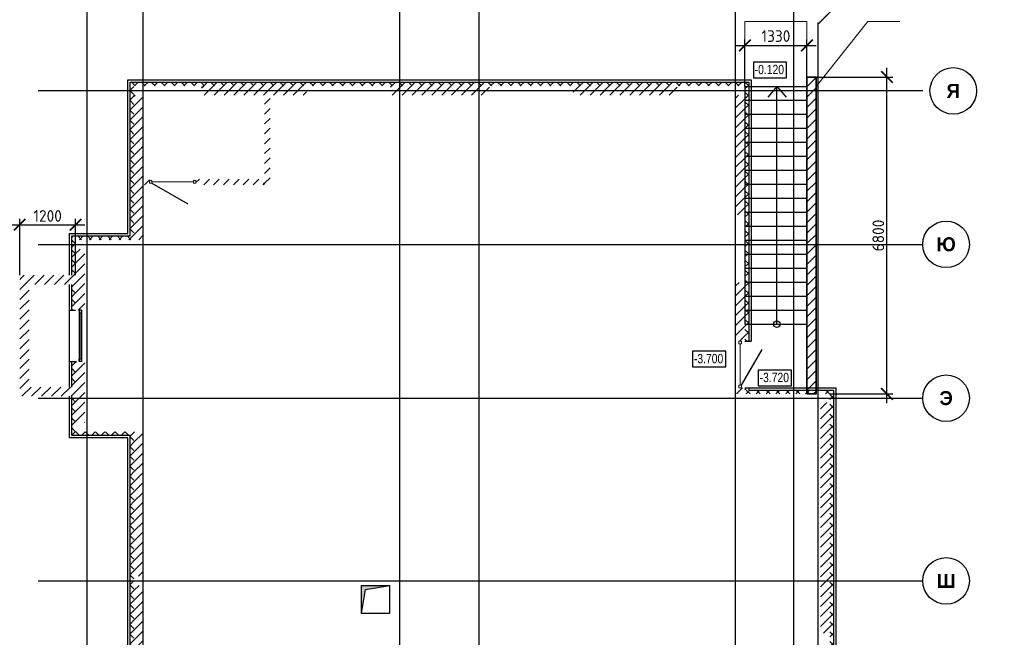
# Model space of a CAD drawing. Header units: millimetres. Extents: x 130535 to 3472113, y -52734 to 121434.
# Tile 16 of 100: x 257625 to 278736, y -9247 to 4003. Entities that reach past the tile are written whole.
import ezdxf

# ---------------------------------------------------------------- set-up
doc = ezdxf.new("R2010")
doc.units = ezdxf.units.MM
doc.linetypes.add('______5', pattern=[1.1, 0.8, -0.1, 0.1, -0.1])
doc.linetypes.add('DASHDOT_axis', pattern=[24, 20, -1.5, 1, -1.5])
doc.layers.get('DEFPOINTS').update_dxf_attribs({"color": 1, "lineweight": 0})
for name, color, linetype, lineweight in [('Standard', 7, 'Continuous', 25), ('Двери', 7, 'Continuous', 25), ('Колонны текст', 7, 'Continuous', 0), ('Общий01', 7, 'Continuous', 13), ('Оси', 40, '______5', 18), ('РАЗМЕРЫ', 1, 'Continuous', 9), ('Текст_ общее', 7, 'Continuous', 25), ('штриховка', 7, 'Continuous', 18)]:
    doc.layers.add(name, color=color, linetype=linetype, lineweight=lineweight)
doc.layers.add('Стена_ бетон не несущ.', color=7, linetype='Continuous', lineweight=35, true_color=0xb4b496)
doc.layers.add('Стена_ бетон несущ.', color=7, linetype='Continuous', lineweight=70, true_color=0xb4b496)
doc.styles.add('Century Gothic', font='GOTHIC.TTF')
doc.styles.add('GOST-2.304_Type-B', font='GOST_Common.ttf')
doc.styles.add('ГОСТ', font='isocpeur.TTF')
doc.dimstyles.new('СПДС', dxfattribs={"dimscale": 100, "dimtxt": 2.5, "dimasz": 2.5, "dimexe": 1.25, "dimexo": 0, "dimtad": 1, "dimdec": 0, "dimtxsty": 'GOST-2.304_Type-B', "dimblk": 'ARCHTICK', "dimcen": 2.5, "dimdle": 2, "dimadec": 0, "dimazin": 2, "dimtfac": 0.75, "dimtdec": 0, "dimtmove": 1, "dimatfit": 3, "dimfxl": 1, "dimtolj": 1, "dimarcsym": 1})
pattern_1 = [(45, (420572.21, -74093.96), (-106.06602, 106.06602), []), (135, (420572.21, -74093.96), (-106.06602, -106.06602), [])]
pattern_2 = [(45, (420572.2, -74093.96), (-212.13203, 212.13203), []), (45, (420466.15, -73987.9), (-212.13203, 212.13203), [])]

# ---------------------------------------------------------------- blocks, each defined once
blk = doc.blocks.new('NSY101')
at = {"color": 0, "linetype": 'ByBlock', "lineweight": -2}
blk.add_circle((0, 0), 0.05, dxfattribs=at)
blk = doc.blocks.new('СЛОЖНЫЙ_ОБЪЕКТ_36')
at = {"layer": 'Оси', "color": 16, "linetype": 'Continuous', "lineweight": 25, "transparency": 33554687, "xscale": 9.999999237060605, "yscale": 9.999999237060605, "zscale": 9.999999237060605}
blk.add_blockref('NSY101', (-137.297, 76.561), dxfattribs=at)
at = {"layer": 'Оси', "color": 16, "linetype": 'Continuous', "lineweight": 25, "transparency": 33554687, "insert": (-137.297, 76.561), "char_height": 0.3, "width": 0.395, "attachment_point": 5, "style": 'Century Gothic'}
blk.add_mtext('\\A1;{\\fCentury Gothic|i0|b1;\\H0.300000;\\W1.000000;\\C16;Я}\\P', dxfattribs=at)
blk = doc.blocks.new('СЛОЖНЫЙ_ОБЪЕКТ_45')
at = {"layer": 'Оси', "color": 16, "linetype": 'Continuous', "lineweight": 25, "transparency": 33554687, "xscale": 9.999999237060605, "yscale": 9.999999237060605, "zscale": 9.999999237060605}
blk.add_blockref('NSY101', (-137.45, 66.048), dxfattribs=at)
at = {"layer": 'Оси', "color": 16, "linetype": 'Continuous', "lineweight": 25, "transparency": 33554687, "insert": (-137.45, 66.048), "char_height": 0.3, "width": 0.555, "attachment_point": 5, "style": 'Century Gothic'}
blk.add_mtext('\\A1;{\\fCentury Gothic|i0|b1;\\H0.300000;\\W1.000000;\\C16;Ш}\\P', dxfattribs=at)
blk = doc.blocks.new('СЛОЖНЫЙ_ОБЪЕКТ_46')
at = {"layer": 'Оси', "color": 16, "linetype": 'Continuous', "lineweight": 25, "transparency": 33554687, "xscale": 9.999999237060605, "yscale": 9.999999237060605, "zscale": 9.999999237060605}
blk.add_blockref('NSY101', (-137.45, 69.968), dxfattribs=at)
at = {"layer": 'Оси', "color": 16, "linetype": 'Continuous', "lineweight": 25, "transparency": 33554687, "insert": (-137.45, 69.968), "char_height": 0.3, "width": 0.475, "attachment_point": 5, "style": 'Century Gothic'}
blk.add_mtext('\\A1;{\\fCentury Gothic|i0|b1;\\H0.300000;\\W1.000000;\\C16;Э}\\P', dxfattribs=at)
blk = doc.blocks.new('СЛОЖНЫЙ_ОБЪЕКТ_47')
at = {"layer": 'Оси', "color": 16, "linetype": 'Continuous', "lineweight": 25, "transparency": 33554687, "xscale": 9.999999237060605, "yscale": 9.999999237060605, "zscale": 9.999999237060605}
blk.add_blockref('NSY101', (-137.45, 73.268), dxfattribs=at)
at = {"layer": 'Оси', "color": 16, "linetype": 'Continuous', "lineweight": 25, "transparency": 33554687, "insert": (-137.45, 73.268), "char_height": 0.3, "width": 0.61, "attachment_point": 5, "style": 'Century Gothic'}
blk.add_mtext('\\A1;{\\fCentury Gothic|i0|b1;\\H0.300000;\\W1.000000;\\C16;Ю}\\P', dxfattribs=at)
blk = doc.blocks.new('СЛОЖНЫЙ_ОБЪЕКТ_78')
at = {"layer": 'Общий01', "linetype": 'Continuous', "lineweight": 25, "true_color": 0x6d6d6d, "transparency": 33554687}
blk.add_hatch(color=251, dxfattribs=at).paths.add_polyline_path([(-155.617, 65.957), (-155.617, 65.357), (-155.531, 65.871), (-155.017, 65.957)])
at = {"layer": 'Общий01', "color": 7, "linetype": 'Continuous', "lineweight": 25, "transparency": 33554687}
for p, q in [((-155.617, 65.957), (-155.017, 65.957)), ((-155.617, 65.357), (-155.617, 65.957)), ((-155.617, 65.357), (-155.531, 65.871)), ((-155.531, 65.871), (-155.017, 65.957)), ((-155.017, 65.957), (-155.017, 65.357)), ((-155.017, 65.357), (-155.617, 65.357))]:
    blk.add_line(p, q, dxfattribs=at)
blk = doc.blocks.new('_ArchTick')
at = {"color": 0, "linetype": 'ByBlock', "const_width": 0.15}
blk.add_lwpolyline([(-0.5, -0.5), (0.5, 0.5)], dxfattribs=at)
blk = doc.blocks.new('*D188')
at = {"layer": 'DEFPOINTS', "color": 0, "linetype": 'Continuous', "lineweight": 0, "transparency": 16777216}
for p in [(274705, 2773), (276221, 2773), (274995, -4027, -350)]:
    blk.add_point(p, dxfattribs=at)
at = {"layer": 'РАЗМЕРЫ', "color": 0, "linetype": 'Continuous', "lineweight": -2, "transparency": 16777216}
for p, q in [((276221, -4227), (276221, 2973)), ((274705, 2773), (276346, 2773)), ((274995, -4027), (276346, -4027))]:
    blk.add_line(p, q, dxfattribs=at)
at = {"layer": 'РАЗМЕРЫ', "color": 0, "linetype": 'Continuous', "lineweight": -2, "transparency": 16777216, "xscale": 250, "yscale": 250, "zscale": 250}
for p, rotation in [((276221, 2773), 90), ((276221, -4027), 270)]:
    blk.add_blockref('_ArchTick', p, dxfattribs=dict(at, rotation=rotation))
at = {"layer": 'РАЗМЕРЫ', "color": 0, "linetype": 'Continuous', "lineweight": 0, "transparency": 16777216, "insert": (276034, -627), "char_height": 250, "attachment_point": 5, "rotation": 90, "style": 'GOST-2.304_Type-B'}
blk.add_mtext('\\A1;6800', dxfattribs=at)
blk = doc.blocks.new('*D212')
at = {"layer": 'DEFPOINTS', "color": 0, "linetype": 'Continuous', "lineweight": 0, "transparency": 16777216}
for p in [(258825, -395), (257625, -1477), (258825, -1477)]:
    blk.add_point(p, dxfattribs=at)
at = {"layer": 'РАЗМЕРЫ', "color": 0, "linetype": 'Continuous', "lineweight": -2, "transparency": 16777216}
for p, q in [((257425, -395), (259025, -395)), ((257625, -1477), (257625, -270)), ((258825, -1477), (258825, -270))]:
    blk.add_line(p, q, dxfattribs=at)
at = {"layer": 'РАЗМЕРЫ', "color": 0, "linetype": 'Continuous', "lineweight": -2, "transparency": 16777216, "xscale": 250, "yscale": 250, "zscale": 250, "rotation": 180}
blk.add_blockref('_ArchTick', (257625, -395), dxfattribs=at)
at = {"layer": 'РАЗМЕРЫ', "color": 0, "linetype": 'Continuous', "lineweight": -2, "transparency": 16777216, "xscale": 250, "yscale": 250, "zscale": 250}
blk.add_blockref('_ArchTick', (258825, -395), dxfattribs=at)
at = {"layer": 'РАЗМЕРЫ', "color": 0, "linetype": 'Continuous', "lineweight": 0, "transparency": 16777216, "insert": (258225, -207), "char_height": 250, "attachment_point": 5, "style": 'GOST-2.304_Type-B'}
blk.add_mtext('\\A1;1200', dxfattribs=at)
blk = doc.blocks.new('*D572')
at = {"layer": 'DEFPOINTS', "color": 0, "linetype": 'Continuous', "lineweight": 0, "transparency": 16777216}
for p in [(274505, 3451), (273175, 2573), (274505, 2573)]:
    blk.add_point(p, dxfattribs=at)
at = {"layer": 'РАЗМЕРЫ', "color": 0, "linetype": 'Continuous', "lineweight": -2, "transparency": 16777216}
for p, q in [((272975, 3451), (274705, 3451)), ((273175, 2573), (273175, 3576)), ((274505, 2573), (274505, 3576))]:
    blk.add_line(p, q, dxfattribs=at)
at = {"layer": 'РАЗМЕРЫ', "color": 0, "linetype": 'Continuous', "lineweight": -2, "transparency": 16777216, "xscale": 250, "yscale": 250, "zscale": 250, "rotation": 180}
blk.add_blockref('_ArchTick', (273175, 3451), dxfattribs=at)
at = {"layer": 'РАЗМЕРЫ', "color": 0, "linetype": 'Continuous', "lineweight": -2, "transparency": 16777216, "xscale": 250, "yscale": 250, "zscale": 250}
blk.add_blockref('_ArchTick', (274505, 3451), dxfattribs=at)
at = {"layer": 'РАЗМЕРЫ', "color": 0, "linetype": 'Continuous', "lineweight": 0, "transparency": 16777216, "insert": (273840, 3651), "char_height": 250, "attachment_point": 5, "style": 'GOST-2.304_Type-B'}
blk.add_mtext('\\A1;1330', dxfattribs=at)

msp = doc.modelspace()

# ---------------------------------------------------------------- hatches: boundary and pattern name
at = {"layer": 'Общий01', "linetype": 'Continuous', "lineweight": 13, "transparency": 33554687}
h = msp.add_hatch(dxfattribs=at)
h.set_pattern_fill('__________6', scale=100, style=0, pattern_type=2)
h.set_pattern_definition(pattern_1)
h.paths.add_polyline_path([(258745.3, -637.1), (258745.3, -1477.1), (258825.3, -1477.1), (258825.3, -717.1), (260075.3, -717.1), (260075.3, 2582.9), (265775.3, 2582.9), (265775.3, 2662.9), (259995.3, 2662.9), (259995.3, -637.1)], flags=0)
h = msp.add_hatch(dxfattribs=at)
h.set_pattern_fill('__________6', scale=100, style=0, pattern_type=2)
h.set_pattern_definition(pattern_1)
h.paths.add_polyline_path([(265775.3, 2662.9), (265775.3, 2582.9), (273175.3, 2582.9), (273175.3, -2897.1), (273255.3, -2897.1), (273255.3, 2662.9)], flags=0)
h = msp.add_hatch(dxfattribs=at)
h.set_pattern_fill('__________6', scale=100, style=0, pattern_type=2)
h.set_pattern_definition(pattern_1)
h.paths.add_polyline_path([(258825.3, -1677.1), (258745.3, -1677.1), (258745.3, -2227.1), (258825.3, -2227.1)], flags=0)
h = msp.add_hatch(dxfattribs=at)
h.set_pattern_fill('__________6', scale=100, style=0, pattern_type=2)
h.set_pattern_definition(pattern_1)
h.paths.add_polyline_path([(258745.3, -3877.1), (258825.3, -3877.1), (258825.3, -3327.1), (258745.3, -3327.1)], flags=0)
h = msp.add_hatch(dxfattribs=at)
h.set_pattern_fill('__________6', scale=100, style=0, pattern_type=2)
h.set_pattern_definition(pattern_1)
h.paths.add_polyline_path([(273175.3, -4027.1), (274705.3, -4027.1), (274705.3, -3947.1), (273255.3, -3947.1), (273255.3, -3897.1), (273175.3, -3897.1)], flags=0)
h = msp.add_hatch(dxfattribs=at)
h.set_pattern_fill('__________6', scale=100, style=0, pattern_type=2)
h.set_pattern_definition(pattern_1)
h.paths.add_polyline_path([(274995.3, -12047.1), (273175.3, -12047.1), (273175.3, -12997.1), (273255.3, -12997.1), (273255.3, -12127.1), (275075.3, -12127.1), (275075.3, -3947.1), (274905.3, -3947.1), (274905.3, -4027.1), (274995.3, -4027.1)], flags=0)
h = msp.add_hatch(dxfattribs=at)
h.set_pattern_fill('__________6', scale=100, style=0, pattern_type=2)
h.set_pattern_definition(pattern_1)
h.paths.add_polyline_path([(259995.3, -4917.1), (259995.3, -11157.1), (258745.3, -11157.1), (258745.3, -14597.1), (258825.3, -14597.1), (258825.3, -11237.1), (260075.3, -11237.1), (260075.3, -4837.1), (258825.3, -4837.1), (258825.3, -4077.1), (258745.3, -4077.1), (258745.3, -4917.1)], flags=0)
at = {"layer": 'Стена_ бетон не несущ.', "linetype": 'Continuous', "lineweight": 35, "transparency": 33554687}
h = msp.add_hatch(dxfattribs=at)
h.set_pattern_fill('__________301', scale=100, style=0, pattern_type=2)
h.set_pattern_definition(pattern_2)
h.paths.add_polyline_path([(262875.3, 2382.9), (262875.3, 462.9), (262995.3, 462.9), (262995.3, 2382.9)], flags=0)
h = msp.add_hatch(dxfattribs=at)
h.set_pattern_fill('__________301', scale=100, style=0, pattern_type=2)
h.set_pattern_definition(pattern_2)
h.paths.add_polyline_path([(260405.3, 462.9), (260405.3, 582.9), (260275.3, 582.9), (260275.3, 462.9)], flags=0)
h = msp.add_hatch(dxfattribs=at)
h.set_pattern_fill('__________301', scale=100, style=0, pattern_type=2)
h.set_pattern_definition(pattern_2)
h.paths.add_polyline_path([(262875.3, 582.9), (261405.3, 582.9), (261405.3, 462.9), (262875.3, 462.9)], flags=0)
at = {"layer": 'Стена_ бетон несущ.', "linetype": 'Continuous', "lineweight": 35, "transparency": 33554687}
h = msp.add_hatch(dxfattribs=at)
h.set_pattern_fill('__________5', scale=100, style=0, pattern_type=2)
h.set_pattern_definition(pattern_2)
h.paths.add_polyline_path([(261525.3, 2382.9), (263775.3, 2382.9), (263775.3, 2582.9), (261525.3, 2582.9)], flags=0)
h = msp.add_hatch(dxfattribs=at)
h.set_pattern_fill('__________5', scale=100, style=0, pattern_type=2)
h.set_pattern_definition(pattern_2)
h.paths.add_polyline_path([(265575.3, 2382.9), (267695.3, 2382.9), (267695.3, 2582.9), (265575.3, 2582.9)], flags=0)
h = msp.add_hatch(dxfattribs=at)
h.set_pattern_fill('__________5', scale=100, style=0, pattern_type=2)
h.set_pattern_definition(pattern_2)
h.paths.add_polyline_path([(269495.3, 2382.9), (271725.3, 2382.9), (271725.3, 2582.9), (269495.3, 2582.9)], flags=0)
h = msp.add_hatch(dxfattribs=at)
h.set_pattern_fill('__________5', scale=100, style=0, pattern_type=2)
h.set_pattern_definition(pattern_2)
h.paths.add_polyline_path([(260275.3, -717.1), (260275.3, 2382.9), (260075.3, 2382.9), (260075.3, -717.1)], flags=0)
h = msp.add_hatch(dxfattribs=at)
h.set_pattern_fill('__________5', scale=100, style=0, pattern_type=2)
h.set_pattern_definition(pattern_2)
h.paths.add_polyline_path([(272975.3, 2382.9), (272975.3, -187.1), (273175.3, -187.1), (273175.3, 2382.9)], flags=0)
h = msp.add_hatch(dxfattribs=at)
h.set_pattern_fill('__________5', scale=100, style=0, pattern_type=2)
h.set_pattern_definition(pattern_2)
h.paths.add_polyline_path([(258825.3, -2227.1), (259025.3, -2227.1), (259025.3, -917.1), (258825.3, -917.1)], flags=0)
h = msp.add_hatch(dxfattribs=at)
h.set_pattern_fill('__________5', scale=100, style=0, pattern_type=2)
h.set_pattern_definition(pattern_2)
h.paths.add_polyline_path([(258825.3, -1477.1), (257625.3, -1477.1), (257625.3, -1677.1), (258825.3, -1677.1)], flags=0)
h = msp.add_hatch(dxfattribs=at)
h.set_pattern_fill('__________5', scale=100, style=0, pattern_type=2)
h.set_pattern_definition(pattern_2)
h.paths.add_polyline_path([(257625.3, -1677.1), (257625.3, -3877.1), (257825.3, -3877.1), (257825.3, -1677.1)], flags=0)
h = msp.add_hatch(dxfattribs=at)
h.set_pattern_fill('__________5', scale=100, style=0, pattern_type=2)
h.set_pattern_definition(pattern_2)
h.paths.add_polyline_path([(272975.3, -1637.1), (272975.3, -2897.1), (273175.3, -2897.1), (273175.3, -1637.1)], flags=0)
h = msp.add_hatch(dxfattribs=at)
h.set_pattern_fill('__________5', scale=100, style=0, pattern_type=2)
h.set_pattern_definition(pattern_2)
h.paths.add_polyline_path([(259025.3, -4637.1), (259025.3, -3327.1), (258825.3, -3327.1), (258825.3, -4637.1)], flags=0)
h = msp.add_hatch(dxfattribs=at)
h.set_pattern_fill('__________5', scale=100, style=0, pattern_type=2)
h.set_pattern_definition(pattern_2)
h.paths.add_polyline_path([(257625.3, -4077.1), (258825.3, -4077.1), (258825.3, -3877.1), (257625.3, -3877.1)], flags=0)
h = msp.add_hatch(dxfattribs=at)
h.set_pattern_fill('__________5', scale=100, style=0, pattern_type=2)
h.set_pattern_definition(pattern_2)
h.paths.add_polyline_path([(273175.3, -3897.1), (272975.3, -3897.1), (272975.3, -4027.1), (273175.3, -4027.1)], flags=0)
h = msp.add_hatch(dxfattribs=at)
h.set_pattern_fill('__________5', scale=100, style=0, pattern_type=2)
h.set_pattern_definition(pattern_2)
h.paths.add_polyline_path([(274795.3, -4207.1), (274795.3, -9157.1), (274995.3, -9157.1), (274995.3, -4207.1)], flags=0)
h = msp.add_hatch(dxfattribs=at)
h.set_pattern_fill('__________5', scale=100, style=0, pattern_type=2)
h.set_pattern_definition(pattern_2)
h.paths.add_polyline_path([(260275.3, -7937.1), (260275.3, -4837.1), (260075.3, -4837.1), (260075.3, -7937.1)], flags=0)
h = msp.add_hatch(dxfattribs=at)
h.set_pattern_fill('__________5', scale=100, style=0, pattern_type=2)
h.set_pattern_definition(pattern_2)
h.paths.add_polyline_path([(260275.3, -11237.1), (260275.3, -8137.1), (260075.3, -8137.1), (260075.3, -11237.1)], flags=0)
at = {"layer": 'штриховка', "linetype": 'Continuous', "lineweight": 0}
h = msp.add_hatch(dxfattribs=at)
h.set_pattern_fill('ANSI31', scale=50)
h.set_pattern_definition([(45, (33347.48, -24188.57), (-112.2532, 112.2532), [])])
h.paths.add_polyline_path([(274505.3, 2772.9), (274705.3, 2772.9), (274705.3, -4027.1), (274505.3, -4027.1)])

# ---------------------------------------------------------------- linework, layer by layer
at = {"color": 7, "linetype": 'DASHDOT_axis'}
for p, q in [((259067.5, 4917.3), (259067.5, -21848.7)), ((260267.5, 4917.3), (260267.5, -21848.7)), ((265767.5, 4917.3), (265767.5, -21848.7)), ((267467.5, 4917.3), (267467.5, -21848.7)), ((272967.5, 4917.3), (272967.5, -21848.7)), ((274217.5, 4917.3), (274217.5, -21848.7)), ((274737.5, 3945.5), (274737.5, -21848.7)), ((258022.9, 2482.9), (276988.9, 2482.9)), ((258022.9, -817.1), (276988.9, -817.1)), ((258022.9, -4117.1), (276988.9, -4117.1)), ((258022.9, -8037.1), (276988.9, -8037.1))]:
    msp.add_line(p, q, dxfattribs=at)
at = {"layer": 'Standard', "color": 7, "linetype": 'Continuous', "lineweight": 13, "transparency": 33554687}
for p, q in [((260405.3, 494.9), (260405.3, 550.9)), ((260405.3, 550.9), (260461.3, 550.9)), ((260461.3, 494.9), (260405.3, 494.9)), ((260461.3, 550.9), (260461.3, 494.9)), ((261349.3, 494.9), (261349.3, 550.9)), ((261349.3, 550.9), (261405.3, 550.9)), ((261405.3, 494.9), (261349.3, 494.9)), ((261405.3, 550.9), (261405.3, 494.9)), ((273047.3, -2953.1), (273047.3, -2897.1)), ((273047.3, -2897.1), (273103.3, -2897.1)), ((273103.3, -2953.1), (273047.3, -2953.1)), ((273103.3, -2897.1), (273103.3, -2953.1)), ((273047.3, -3897.1), (273047.3, -3841.1)), ((273047.3, -3841.1), (273103.3, -3841.1)), ((273103.3, -3897.1), (273047.3, -3897.1)), ((273103.3, -3841.1), (273103.3, -3897.1))]:
    msp.add_line(p, q, dxfattribs=at)
at = {"layer": 'Standard', "color": 7, "linetype": 'Continuous', "lineweight": 25, "transparency": 33554687}
for p, q in [((258897.3, -2227.1), (258897.3, -2283.1)), ((258953.3, -2227.1), (258897.3, -2227.1)), ((258897.3, -2227.1), (258897.3, -3327.1)), ((258897.3, -2283.1), (258953.3, -2283.1)), ((258953.3, -2283.1), (258953.3, -2227.1)), ((258953.3, -2227.1), (258953.3, -3327.1)), ((258897.3, -3327.1), (258897.3, -3271.1)), ((258897.3, -3271.1), (258953.3, -3271.1)), ((258953.3, -3327.1), (258897.3, -3327.1)), ((258953.3, -3271.1), (258953.3, -3327.1))]:
    msp.add_line(p, q, dxfattribs=at)
at = {"layer": 'Standard', "color": 7, "linetype": 'Continuous', "lineweight": 13, "transparency": 33554687}
for points in [[(261349.3, 522.9, -1656), (261349.3, 522.9, -3699), (260461.3, 522.9, -3699), (260461.3, 522.9, -1656)], [(258925.3, -3271.1, -1794), (258925.3, -3271.1, -606), (258925.3, -2283.1, -606), (258925.3, -2283.1, -1794)], [(273075.3, -2953.1, -1656), (273075.3, -2953.1, -3699), (273075.3, -3841.1, -3699), (273075.3, -3841.1, -1656)]]:
    msp.add_3dface(points, dxfattribs=at)
at = {"layer": 'Колонны текст', "color": 7, "linetype": 'Continuous', "lineweight": 0}
msp.add_lwpolyline([(274705.3, 2572.9), (275808.4, 3965.2), (276499.8, 3965.2)], dxfattribs=at)
at = {"layer": 'Общий01', "color": 7, "linetype": 'Continuous', "lineweight": 25, "transparency": 33554687}
for p, q in [((259945.3, -587.1), (259945.3, 2712.9)), ((259945.3, 2712.9), (265775.3, 2712.9)), ((259995.3, -637.1), (259995.3, 2662.9)), ((259995.3, 2662.9), (265775.3, 2662.9)), ((265775.3, 2712.9), (273305.3, 2712.9)), ((265775.3, 2662.9), (273255.3, 2662.9)), ((273175.3, 2572.9, -350), (274505.3, 2572.9)), ((273175.3, 2572.9, -350), (273175.3, -2527.1, -350)), ((273255.3, 2662.9), (273255.3, -2897.1)), ((273305.3, 2712.9), (273305.3, -2897.1)), ((273862.2, 2572.9), (273666.2, 2339.3)), ((273862.2, 2572.9), (274058.3, 2339.3)), ((273862.2, -2527.1), (273862.2, 2572.9)), ((273175.3, 2272.9, -350), (274505.3, 2272.9)), ((273175.3, 1972.9, -350), (274505.3, 1972.9)), ((273175.3, 1672.9, -350), (274505.3, 1672.9)), ((273175.3, 1372.9, -350), (274505.3, 1372.9)), ((273175.3, 1072.9, -350), (274505.3, 1072.9)), ((273175.3, 772.9, -350), (274505.3, 772.9)), ((273175.3, 472.9, -350), (274505.3, 472.9)), ((273175.3, 172.9, -350), (274505.3, 172.9)), ((273175.3, -127.1, -350), (274505.3, -127.1)), ((258695.3, -587.1), (259945.3, -587.1)), ((258695.3, -1477.1), (258695.3, -587.1)), ((273175.3, -427.1, -350), (274505.3, -427.1)), ((258745.3, -637.1), (259995.3, -637.1)), ((258745.3, -1477.1), (258745.3, -637.1)), ((273175.3, -727.1, -350), (274505.3, -727.1)), ((273175.3, -1027.1, -350), (274505.3, -1027.1)), ((273175.3, -1327.1, -350), (274505.3, -1327.1)), ((258695.3, -3877.1), (258695.3, -1677.1)), ((258745.3, -2227.1), (258745.3, -1677.1)), ((273175.3, -1627.1, -350), (274505.3, -1627.1)), ((273175.3, -1927.1, -350), (274505.3, -1927.1)), ((258695.3, -2227.1), (258825.3, -2227.1)), ((273175.3, -2227.1, -350), (274505.3, -2227.1)), ((273175.3, -2527.1, -350), (274505.3, -2527.1)), ((273175.3, -2897.1), (273305.3, -2897.1)), ((258695.3, -3327.1), (258825.3, -3327.1)), ((258745.3, -3877.1), (258745.3, -3327.1)), ((273175.3, -3897.1), (273305.3, -3897.1)), ((273255.3, -3897.1), (273255.3, -3947.1)), ((273255.3, -3947.1), (274705.4, -3947.1)), ((273305.3, -3897.1), (274705.4, -3897.1)), ((274705.3, -3897.1, -350), (275125.3, -3897.1)), ((274705.3, -3947.1, -350), (275075.3, -3947.1)), ((275075.3, -3947.1), (275075.3, -12127.1)), ((275125.3, -3897.1), (275125.3, -12177.1)), ((258695.3, -4967.1), (258695.3, -4077.1)), ((258745.3, -4917.1), (258745.3, -4077.1)), ((259945.3, -4967.1), (258695.3, -4967.1)), ((259995.3, -4917.1), (258745.3, -4917.1)), ((259945.3, -11107.1), (259945.3, -4967.1)), ((259995.3, -11157.1), (259995.3, -4917.1))]:
    msp.add_line(p, q, dxfattribs=at)
msp.add_circle((273862.2, -2527.1), 70, dxfattribs=at)
at = {"layer": 'Оси', "color": 7, "linetype": '______5', "lineweight": 25, "transparency": 33554687}
msp.add_line((274745.3, 3911.1), (275176.6, 4342.4), dxfattribs=at)
at = {"layer": 'РАЗМЕРЫ', "color": 7, "linetype": 'Continuous', "lineweight": 0}
msp.add_lwpolyline([(274505.3, 2572.9), (273175.3, 2572.9), (273175.3, 3965.2), (274505.3, 3965.2)], close=True, dxfattribs=at)
at = {"layer": 'Стена_ бетон несущ.', "color": 7, "linetype": 'Continuous', "lineweight": 25, "transparency": 33554687}
for p, q in [((260461.3, 494.9), (261230.3, 50.9)), ((273103.3, -3841.1), (273547.3, -3072.1))]:
    msp.add_line(p, q, dxfattribs=at)
at = {"layer": 'Стена_ бетон несущ.', "color": 7, "linetype": 'Continuous', "lineweight": 35, "transparency": 33554687, "elevation": -350}
msp.add_lwpolyline([(274505.3, 2772.9), (274705.3, 2772.9), (274705.3, -4027.1), (274505.3, -4027.1)], close=True, dxfattribs=at)
at = {"layer": 'Текст_ общее', "color": 7, "linetype": 'Continuous', "lineweight": 25, "transparency": 33554687}
for points in [[(273356.1, 2758.1), (274067.4, 2758.1), (274067.4, 3091.4), (273356.1, 3091.4), (273356.1, 2758.1)], [(272053, -3443.9), (272764.2, -3443.9), (272764.2, -3110.5), (272053, -3110.5), (272053, -3443.9)], [(273461.7, -3848.7), (274172.9, -3848.7), (274172.9, -3515.4), (273461.7, -3515.4), (273461.7, -3848.7)]]:
    msp.add_lwpolyline(points, dxfattribs=at)

# ---------------------------------------------------------------- block references
at = {"layer": 'Общий01', "color": 7, "linetype": 'Continuous', "lineweight": 25, "transparency": 33554687, "xscale": 1000, "yscale": 1000, "zscale": 1000}
msp.add_blockref('СЛОЖНЫЙ_ОБЪЕКТ_78', (420572.2, -74094), dxfattribs=at)
at = {"layer": 'Оси', "color": 7, "linetype": 'Continuous', "lineweight": 25, "transparency": 33554687, "xscale": 1000, "yscale": 1000, "zscale": 1000}
for name in ['СЛОЖНЫЙ_ОБЪЕКТ_36', 'СЛОЖНЫЙ_ОБЪЕКТ_47', 'СЛОЖНЫЙ_ОБЪЕКТ_46', 'СЛОЖНЫЙ_ОБЪЕКТ_45']:
    msp.add_blockref(name, (414939.2, -74084.9), dxfattribs=at)

# ---------------------------------------------------------------- texts
at = {"insert": (153574.3, 18462.6), "char_height": 330, "attachment_point": 1, "style": 'ГОСТ'}
msp.add_mtext_dynamic_manual_height_columns('\\pi10055.14148;{\\H1.5152x;\\P\\pi7542.56108;Общие указания\\P\\pi1650;}1.^IРабочая документация разработана в соответствии с заданием на проектирование, требованиями действующих технических регламентов, стандартов, сводов правил и других документов, содержащих установленные требования.\\P2.^IРабочая документация выполнена в соответствии со следующими нормативными и техническими документами:\\P-^IСП 20.13330.2016 "Нагрузки и Воздействия";\\P-^IСП 63.13330.2012 "Бетонные и железобетонные конструкции. Основные положения";\\P-^IСП 22.13330.2016 "Основания зданий и сооружений";\\P-^IСП 45.13330.2012 "Земляные сооружения, основания и фундаменты".\\P3.   За относительную отметку 0,000 принята отметка чистого пола первого этажа.\\P4.^IПеречень видов работ, для которых необходимо составлять акты освидетельствования скрытых работ:\\P-^Iармирование конструкций;\\P-^Iосвидетельствование опалубки перед бетонированием;\\P-^Iвыполнение сварочных работ;\\P-^Iотбор контрольных проб бетона;\\P-^Iсоответствие законченных железобетонных конструкций проекту с отображением качества работ;\\P-^Iустройство монолитных конструкций, выполняемых в зимнее время;  \\P\\pi0;        -    устройство гидроизоляции;\\P\\pi1650;-^Iуплотнение грунтов и обратную засыпку.\\PЗапрещается выполнение последующих работ при отсутствии актов освидетельствования предшествующих скрытых работ во всех случаях.\\P\\pi0;        5. Проект рассчитан на производство работ в период положительных температур. В случае выполнения работ при отрицательных температурах необходимо выполнять требования СНиП часть 3 по производству работ и ППР.\\P        6. При минимальной температуре воздуха до минус 15°С допускается:\\P\\pi1650;-выдерживание бетона в конструкции методом термоса, при предварительном разогреве бетонной смеси;\\P -форсированный электроразогрев бетона в конструкции с повторным уплотнением.\\PПри минимальной температуре воздуха до минус 25°С допускается:\\P -обогрев бетона в греющей опалубке с помощью низкотемпературных электронагревателей;\\P -электродный сквозной прогрев бетона;\\P -электрообогрев с помощью греющего провода.', width=18460.283, gutter_width=5800, heights=[33815.2], dxfattribs=at)
at = {"layer": 'Двери', "color": 7, "linetype": 'Continuous', "lineweight": 13, "transparency": 33554687, "insert": (259400.5, -2739.8), "char_height": 250, "width": 796.667, "attachment_point": 5, "rotation": 90, "style": 'Century Gothic'}
msp.add_mtext('\\A1;{\\fCentury Gothic|i0|b1;\\H0.250000;\\W0.800000;\\c3254825728;ОП-1}\\P', dxfattribs=at)
at = {"layer": 'Текст_ общее', "color": 7, "linetype": 'Continuous', "lineweight": 25, "transparency": 33554687, "char_height": 200, "width": 739.069, "attachment_point": 7, "style": 'Century Gothic'}
for s, insert in [('{\\W0.83;-0.120}', (273383.9, 2831.4)), ('\\W0.83;-3.700', (272080.8, -3370.5)), ('\\W0.83;-3.720', (273489.5, -3775.4))]:
    msp.add_mtext(s, dxfattribs=dict(at, insert=insert))

# ---------------------------------------------------------------- dimensions: what is measured, and where the dimension line sits
at = {"layer": 'РАЗМЕРЫ', "color": 7, "linetype": 'Continuous', "lineweight": 0}
dim = msp.add_linear_dim(base=(274505.3, 3450.6), p1=(273175.3, 2572.9), p2=(274505.3, 2572.9), dimstyle='СПДС', dxfattribs=at)
dim.commit()
dim.dimension.update_dxf_attribs({"geometry": '*D572', "text_midpoint": (273840.3, 3463.1), "dimtype": 160})
dim = msp.add_linear_dim(base=(276221.5, 2772.9), p1=(274995.3, -4027.1, -350), p2=(274705.3, 2772.9), angle=90, dimstyle='СПДС', override={"dimtxt": 2.5, "dimgap": 0.625}, dxfattribs=at)
dim.commit()
dim.dimension.update_dxf_attribs({"geometry": '*D188', "text_midpoint": (276034, -627.1)})
dim = msp.add_linear_dim(base=(258825.3, -394.7), p1=(257625.3, -1477.1), p2=(258825.3, -1477.1), dimstyle='СПДС', dxfattribs=at)
dim.commit()
dim.dimension.update_dxf_attribs({"geometry": '*D212', "text_midpoint": (258225.3, -207.2)})

doc.saveas('drawing.dxf')
